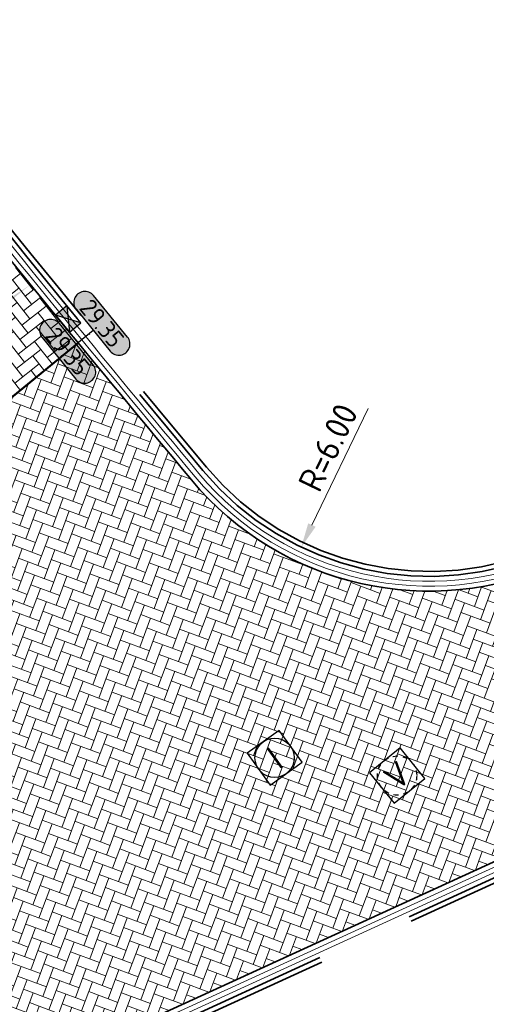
# Model space of a CAD drawing. Header units: metres. Extents: x 199937 to 201628, y 374508 to 375260.
# Tile 72 of 183: x 201219 to 201229, y 374807 to 374827. Entities that reach past the tile are written whole.
import ezdxf
from ezdxf.enums import TextEntityAlignment as Align

# ---------------------------------------------------------------- set-up
doc = ezdxf.new("R2010")
doc.units = ezdxf.units.M
doc.linetypes.add('HIDDENX2', pattern=[0.75, 0.5, -0.25])
doc.linetypes.add('VH-OPSLUITBAND_100X200', pattern=[16, 8, -2, 4, -2])
for name, color, linetype, lineweight in [('B-WE-RI-VWA_RIOOLPUT_VALPUT-S', 20, 'Continuous', 25), ('N-WE-OG-HOOGTELIJN-G', 7, 'Continuous', 25), ('N-WE-RI-ITR_RIOOLPUT-S', 84, 'Continuous', 25), ('N-WE-RI-KOLK-S', 7, 'Continuous', 25), ('N-WE-VH-DWARSHELLING-S', 7, 'Continuous', 25), ('N-WE-VH-GOOT-G', 170, 'Continuous', 35), ('N-WE-VH-KANTOPSLUITING_OPSLUITBAND_100X200-G', 150, 'VH-OPSLUITBAND_100X200', 35), ('N-WE-VH-KANTVERHARDING_STREKLAAG-G', 60, 'Continuous', 18), ('N-WE-VH-VERHARDING_BETONSTRAATSTEEN-G', 252, 'Continuous', 35), ('X-XX-AL-HOOGTELABEL-S', 7, 'Continuous', 25), ('X-XX-AL-M-200', 7, 'Continuous', 18)]:
    doc.layers.add(name, color=color, linetype=linetype, lineweight=lineweight)
doc.layers.add('N-WE-VH-VERHARDING_BETONSTRAATSTEEN_HEIDE-A', color=7, linetype='Continuous', lineweight=0, true_color=0x986657)
doc.layers.add('N-WE-VH-VERHARDING_BETONSTRAATSTEEN_ROOD-A', color=7, linetype='Continuous', lineweight=0, true_color=0xa92c0a)
doc.styles.add('NLCS-ISO', font='NLCS-ISO.ttf')
doc.styles.add('NLCS-ISO-ANNOTATIEF-T18', font='NLCS-ISO.ttf', dxfattribs={"height": 1.8})
doc.styles.add('NLCS-ISO-M200-T25', font='NLCS-ISO.ttf', dxfattribs={"height": 0.5})
doc.dimstyles.new('NLCS-M200-T25-PIJL_L2_H1', dxfattribs={"dimscale": 0.2, "dimtxt": 2.5, "dimasz": 2.5, "dimexe": 2, "dimexo": 2, "dimgap": 0.7, "dimtad": 1, "dimzin": 0, "dimdsep": 46, "dimtxsty": 'NLCS-ISO-M200-T25', "dimcen": 0, "dimdle": 2, "dimclrd": 256, "dimclre": 256, "dimclrt": 256, "dimadec": 1, "dimazin": 0, "dimtfac": 1, "dimtdec": 3, "dimtofl": 0, "dimtmove": 0, "dimatfit": 3, "dimfxl": 2, "dimfxlon": 1, "dimtfillclr": 256, "dimtolj": 1, "dimtzin": 0, "dimlwd": -1, "dimlwe": -1, "dimarcsym": 0})

# ---------------------------------------------------------------- blocks, each defined once
blk = doc.blocks.new('*U283')
h = blk.add_hatch(color=253)
h.dxf.hatch_style = 1
edge = h.paths.add_edge_path()
edge.add_line((2.726055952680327, 1.132202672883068), (-2.726055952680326, 1.132202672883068))
edge.add_arc((-2.726055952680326, 0), 1.132202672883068, 90, 270)
edge.add_line((-2.726055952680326, -1.132202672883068), (2.726055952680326, -1.132202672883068))
edge.add_arc((2.726055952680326, 3.697785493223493e-32), 1.132202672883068, 270, 450)
blk.add_lwpolyline([(2.726055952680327, 1.132202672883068), (-2.726055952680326, 1.132202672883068, 0.9999999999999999), (-2.726055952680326, -1.132202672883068), (2.726055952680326, -1.132202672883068, 0.9999999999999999)], format="xyb", close=True)
at = {"style": 'NLCS-ISO-ANNOTATIEF-T18'}
blk.add_attdef('HGT', text='', height=1.8, dxfattribs=at).set_placement((-0.002853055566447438, -0.0004570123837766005), align=Align.MIDDLE_CENTER)
blk = doc.blocks.new('SRI-PUT_INSPECTIE-SO')
at = {"lineweight": -3, "flags": 128}
blk.add_lwpolyline([(-1.999999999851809, -2.000000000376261), (2.000000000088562, -2.000000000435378), (2.000000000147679, 1.999999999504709), (-2.00000000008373, 1.999999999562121)], close=True, dxfattribs=at)
at = {"lineweight": -3, "ltscale": 1.5}
blk.add_circle((0, -7.105427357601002e-14), 1.999999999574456, dxfattribs=at)
at = {"ltscale": 0.1, "style": 'NLCS-ISO'}
blk.add_text('I', height=2.5, dxfattribs=at).set_placement((-0.002795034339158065, -0.007140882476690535), align=Align.MIDDLE_CENTER)
blk = doc.blocks.new('SRI-PUT_VALPUT-SO')
at = {"lineweight": -3, "flags": 128}
blk.add_lwpolyline([(-1.999999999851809, -2.00000000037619), (2.000000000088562, -2.000000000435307), (2.000000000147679, 1.99999999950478), (-2.00000000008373, 1.999999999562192)], close=True, dxfattribs=at)
at = {"linetype": 'HIDDENX2', "lineweight": -3, "ltscale": 0.25}
blk.add_circle((0, 0), 1.999999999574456, dxfattribs=at)
at = {"ltscale": 0.1, "style": 'NLCS-ISO'}
blk.add_text('V', height=2.5, dxfattribs=at).set_placement((-0.002795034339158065, -0.007140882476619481), align=Align.MIDDLE_CENTER)
blk = doc.blocks.new('*U398')
blk.add_solid([(0, 0), (2.481150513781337, 0.25), (4.962301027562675, 0)])
blk = doc.blocks.new('*D516')
at = {"layer": 'Defpoints', "color": 0, "transparency": 16777216}
for p in [(201227.4227297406, 374821.9318789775), (201224.8179887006, 374816.5267588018)]:
    blk.add_point(p, dxfattribs=at)
at = {"layer": 'X-XX-AL-M-200', "transparency": 16777216}
blk.add_line((201226.1767952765, 374819.3464298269), (201225.035050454, 374816.9771854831), dxfattribs=at)
blk.add_solid([(201224.9599793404, 374817.013362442), (201225.1101215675, 374816.9410085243), (201224.8179887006, 374816.5267588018)], dxfattribs=at)
at = {"layer": 'X-XX-AL-M-200', "transparency": 16777216, "insert": (201225.3631209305, 374818.5563291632), "char_height": 0.5, "attachment_point": 5, "rotation": 64.27046564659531, "style": 'NLCS-ISO-M200-T25', "bg_fill": 3, "box_fill_scale": 1.1, "bg_fill_color": 256, "bg_fill_true_color": 13158600, "bg_fill_transparency": 0}
blk.add_mtext('\\A1;R=6.00', dxfattribs=at)
blk = doc.blocks.new('N-SRI-KOLK_STRAAT_450X300-SO')
h = blk.add_hatch(color=256)
h.dxf.hatch_style = 1
h.paths.add_polyline_path([(-7.127631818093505e-14, 0.7499999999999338), (-1.125000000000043, 1.49999999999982), (-1.125000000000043, 4.75175454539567e-14)])
h.paths.add_polyline_path([(1.1249999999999, 4.75175454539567e-14), (1.1249999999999, 1.49999999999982), (-7.122080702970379e-14, 0.7499999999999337)])
for p, q in [((-1.125000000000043, 4.75175454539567e-14), (1.1249999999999, 1.49999999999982)), ((1.1249999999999, 4.75175454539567e-14), (-1.125000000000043, 1.49999999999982))]:
    blk.add_line(p, q)
at = {"flags": 128}
blk.add_lwpolyline([(-1.125000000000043, 4.75175454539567e-14), (1.1249999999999, 4.75175454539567e-14), (1.1249999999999, 1.49999999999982), (-1.125000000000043, 1.49999999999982)], close=True, dxfattribs=at)

msp = doc.modelspace()

# ---------------------------------------------------------------- hatches: boundary and pattern name
at = {"layer": 'N-WE-VH-VERHARDING_BETONSTRAATSTEEN_HEIDE-A', "true_color": 0x986657}
h = msp.add_hatch(dxfattribs=at)
h.set_pattern_fill('AVH-HEI_BSS_KEIFRMT_KEPER-SO', color=25, scale=2, angle=38.19511576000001, pattern_type=2)
h.set_pattern_definition([(38.19511576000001, (0, 0), (0.03518932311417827, 0.2948927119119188), [0.63, -0.21]), (308.19511576, (-0.2597033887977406, 0.3300820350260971), (0.03518932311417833, 0.2948927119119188), [0.6299999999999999, -0.21])])
h.paths.add_polyline_path([(201220.2838839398, 374820.6801081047, -0.001163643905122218), (201219.0197505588, 374822.229943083), (201215.1816559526, 374819.0844719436, 0.00115035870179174), (201216.4458304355, 374817.5346706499)])
at = {"layer": 'N-WE-VH-VERHARDING_BETONSTRAATSTEEN_ROOD-A'}
h = msp.add_hatch(dxfattribs=at)
h.set_pattern_fill('AVH-ROO_BSS_KEIFRMT_KEPER-SO', color=36, scale=2, angle=69.61158121, pattern_type=2)
h.set_pattern_definition([(69.61158121, (0, 0), (-0.1236836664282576, 0.2700043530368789), [0.63, -0.21]), (339.61158121, (-0.3936880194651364, 0.1463206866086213), (-0.1236836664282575, 0.2700043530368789), [0.63, -0.21])])
edge = h.paths.add_edge_path()
edge.add_arc((201227.4227297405, 374821.931878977), 6.300000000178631, 219.8173336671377, 294.61158121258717, ccw=False)
edge.add_arc((201552.6215671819, 375093.0440538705), 429.6864608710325, 219.3359814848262, 219.81733366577, ccw=False)
edge.add_line((201220.2838839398, 374820.6801081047), (201216.4458304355, 374817.5346706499))
edge.add_arc((201211.5731439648, 374813.5413103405), 6.300000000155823, -58.52207706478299, 39.33598148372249, ccw=False)
edge.add_line((201214.8628148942, 374808.1684093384), (201216.9748153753, 374804.7189550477))
edge.add_arc((201228.3342783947, 374782.1124824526), 25.30000006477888, 114.6115812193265, 116.6789423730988, ccw=False)
edge.add_line((201217.7977247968, 374805.1140267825), (201232.1210787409, 374811.6752725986))
edge.add_line((201232.1210787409, 374811.6752725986), (201230.0464565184, 374816.2042217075))

# ---------------------------------------------------------------- linework, layer by layer
at = {"layer": 'N-WE-OG-HOOGTELIJN-G'}
msp.add_lwpolyline([(201220.5884160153, 374820.939566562), (201216.1236434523, 374817.296755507)], dxfattribs=at)
at = {"layer": 'N-WE-VH-GOOT-G'}
msp.add_lwpolyline([(201279.4654290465, 374903.5273109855), (201276.406011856, 374908.5202415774, 0.1877469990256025), (201272.7674762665, 374911.2855925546), (201259.3802154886, 374915.1164447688, 0.2094161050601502), (201254.3700697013, 374914.440235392), (201197.641662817, 374879.891685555, 0.3496658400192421), (201194.9418536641, 374872.5188592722), (201203.5700273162, 374846.6330093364, 0.08300686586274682), (201211.3376270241, 374831.9775358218, 0.01048548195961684), (201222.5837637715, 374817.8977237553, 0.3384533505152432), (201230.0464565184, 374816.2042217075), (201252.5838921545, 374826.5281762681, 0.0296485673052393), (201263.0765490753, 374832.109114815), (201301.465339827, 374855.5459103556, 0.4146907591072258), (201303.5543079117, 374864.2145619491), (201279.9878960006, 374902.6746514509)], format="xyb", dxfattribs=at)
msp.add_lwpolyline([(201253.1132263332, 374821.2913611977, -0.4071195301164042), (201261.3992211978, 374818.3257177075), (201283.1304764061, 374773.7755442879, -0.3984828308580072), (201280.5318384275, 374765.508608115), (201275.6884685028, 374762.8131488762, -0.01705881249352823), (201255.3165173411, 374752.4719085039, -0.008054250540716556), (201232.7925948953, 374742.8618855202), (201226.9447721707, 374740.6479995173, -0.4311542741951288), (201218.703860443, 374744.6515588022), (201204.7248602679, 374789.144752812, -0.3192733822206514), (201207.6929195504, 374798.2947281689), (201213.2447443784, 374802.4200171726, -0.05241937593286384), (201217.7977247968, 374805.1140267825)], format="xyb", close=True, dxfattribs=at)
at = {"layer": 'N-WE-VH-KANTOPSLUITING_OPSLUITBAND_100X200-G'}
for points in [[(201259.6940659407, 374914.714593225), (201259.2976812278, 374914.8280213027, 0.2094161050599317), (201254.5261138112, 374914.1840123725), (201197.7977069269, 374879.6354625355, 0.3496658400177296), (201195.2264601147, 374872.6137232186), (201203.8546337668, 374846.7278732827, 0.08300686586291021), (201211.5759058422, 374832.1598081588, 0.01048548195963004), (201222.8141907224, 374818.0898263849, 0.3384533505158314), (201229.921517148, 374816.4769672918), (201252.4589527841, 374826.8009218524, 0.02964856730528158), (201262.9202258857, 374832.3651676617), (201301.3090166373, 374855.8019632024, 0.2991574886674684), (201304.1238061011, 374861.7605819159, 0.2991574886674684)], [(201304.0465921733, 374861.5734374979, -0.2911166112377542), (201301.2569089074, 374855.8873141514), (201262.8681181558, 374832.4505186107, -0.02964856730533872), (201252.4173063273, 374826.8918370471), (201229.8798706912, 374816.5678824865, -0.3384533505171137), (201222.890999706, 374818.1538605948, -0.01048548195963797), (201211.6553321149, 374832.2205656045, -0.08300686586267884), (201203.9495025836, 374846.7594945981), (201195.3213289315, 374872.645344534, -0.3496658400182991), (201197.8497216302, 374879.5500548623), (201254.5781285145, 374914.0986046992, -0.2094161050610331), (201259.2701698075, 374914.7318801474), (201259.4742722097, 374914.6734749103)], [(201226.8743570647, 374740.9421206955), (201226.8385543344, 374740.9285663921, -0.4311542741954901), (201218.9900669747, 374744.7414799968), (201205.0110667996, 374789.2346740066, -0.3192733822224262), (201207.8718468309, 374798.0539273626), (201213.4236716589, 374802.1792163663, -0.05241937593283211), (201217.9226641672, 374804.8412811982), (201253.2381657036, 374821.0186156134, -0.407119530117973), (201261.1295893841, 374818.1941932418), (201282.8608445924, 374773.6440198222, -0.3984828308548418), (201280.3859512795, 374765.7707472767), (201275.5431056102, 374763.0755797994, -0.01705654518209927), (201255.192134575, 374752.7449192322, -0.005217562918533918), (201240.6418118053, 374746.4391457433, -0.0007510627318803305), (201238.536565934, 374745.556479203, -0.0003068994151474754)], [(201226.8389511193, 374741.0356429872), (201226.8031483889, 374741.0220886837, -0.4311542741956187), (201219.0854691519, 374744.7714537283), (201205.1064689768, 374789.2646477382, -0.3192733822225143), (201207.9314892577, 374797.9736604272), (201213.4833140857, 374802.0989494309, -0.05241937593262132), (201217.9643106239, 374804.7503660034), (201253.2798121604, 374820.9277004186, -0.4071195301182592), (201261.0397121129, 374818.1503517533), (201282.7709673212, 374773.6001783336, -0.3984828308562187), (201280.3373222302, 374765.8581269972), (201275.4946513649, 374763.1630568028, -0.01705578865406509), (201255.1506735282, 374752.8359227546, -0.005217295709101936), (201240.6030073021, 374746.5313097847, -0.0007182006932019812), (201238.5901947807, 374745.6872422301, -0.000306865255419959)]]:
    msp.add_lwpolyline(points, format="xyb", dxfattribs=at)
at = {"layer": 'N-WE-VH-KANTVERHARDING_STREKLAAG-G'}
for points in [[(201279.3801630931, 374903.4750642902), (201276.3207459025, 374908.467994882, 0.1877469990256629), (201272.7399648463, 374911.1894513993), (201259.3527040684, 374915.0203036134, 0.2094161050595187), (201254.4220844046, 374914.3548277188), (201197.6936775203, 374879.8062778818, 0.3496658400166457), (201195.036722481, 374872.5504805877), (201203.664896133, 374846.6646306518, 0.08300686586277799), (201211.4170532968, 374832.0382932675, 0.01048548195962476), (201222.6605727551, 374817.9617579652, 0.3384533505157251), (201230.0048100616, 374816.2951369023), (201252.5422456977, 374826.6190914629, 0.02964856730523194), (201263.0244413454, 374832.1944657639), (201301.4132320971, 374855.6312613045, 0.4146907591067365), (201303.4690419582, 374864.1623152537), (201279.9026300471, 374902.6224047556)], [(201279.2948971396, 374903.4228175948), (201276.2354799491, 374908.4157481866, 0.1877469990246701), (201272.712453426, 374911.0933102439), (201259.3251926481, 374914.9241624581, 0.2094161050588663), (201254.4740991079, 374914.2694200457), (201197.7456922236, 374879.7208702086, 0.3496658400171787), (201195.1315912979, 374872.5821019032), (201203.7597649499, 374846.6962519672, 0.08300686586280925), (201211.4964795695, 374832.0990507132, 0.01048548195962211), (201222.7373817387, 374818.025792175, 0.3384533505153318), (201229.9631636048, 374816.386052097), (201252.5005992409, 374826.7100066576, 0.02964856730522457), (201262.9723336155, 374832.2798167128), (201301.3611243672, 374855.7166122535, 0.4146907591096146), (201303.3837760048, 374864.1100685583), (201279.8173640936, 374902.5701580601)]]:
    msp.add_lwpolyline(points, format="xyb", dxfattribs=at)
for points in [[(201253.15487279, 374821.2004460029, -0.4071195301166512), (201261.3093439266, 374818.281876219), (201283.0405991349, 374773.7317027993, -0.3984828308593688), (201280.4832093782, 374765.5959878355), (201275.6400141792, 374762.9006258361, -0.01705805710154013), (201255.2750564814, 374752.5629121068, -0.00805356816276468), (201232.7560077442, 374742.9549606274), (201226.9093662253, 374740.7415218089, -0.4311542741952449), (201218.7992626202, 374744.6815325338), (201204.8202624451, 374789.1747265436, -0.3192733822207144), (201207.7525619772, 374798.2144612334), (201213.3043868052, 374802.3397502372, -0.05241937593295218), (201217.8393712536, 374805.0231115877)], [(201253.1965192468, 374821.1095308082, -0.4071195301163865), (201261.2194666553, 374818.2380347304), (201282.9507218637, 374773.6878613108, -0.398482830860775), (201280.4345803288, 374765.6833675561), (201275.5915598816, 374762.9881028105, -0.01705730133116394), (201255.2335955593, 374752.6539156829, -0.008052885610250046), (201232.7194205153, 374743.0480357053), (201226.8739602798, 374740.8350441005, -0.4311542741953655), (201218.8946647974, 374744.7115062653), (201204.9156646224, 374789.2047002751, -0.3192733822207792), (201207.8122044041, 374798.134194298), (201213.364029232, 374802.2594833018, -0.05241937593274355), (201217.8810177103, 374804.9321963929)]]:
    msp.add_lwpolyline(points, format="xyb", close=True, dxfattribs=at)
at = {"layer": 'N-WE-VH-VERHARDING_BETONSTRAATSTEEN-G'}
for points in [[(201220.5050691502, 374820.8613781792), (201220.5159166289, 374820.8702681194)], [(201216.4458304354, 374817.5346706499), (201220.2838839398, 374820.6801081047)]]:
    msp.add_lwpolyline(points, dxfattribs=at)

# ---------------------------------------------------------------- block references
at = {"layer": 'B-WE-RI-VWA_RIOOLPUT_VALPUT-S', "xscale": 0.2, "yscale": 0.2, "zscale": 0.2, "rotation": 38.94984613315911}
msp.add_blockref('SRI-PUT_VALPUT-SO', (201226.7670269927, 374811.8773824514, 29.54485840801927), dxfattribs=at)
at = {"layer": 'N-WE-RI-ITR_RIOOLPUT-S', "xscale": 0.2, "yscale": 0.2, "zscale": 0.2, "rotation": 35.60518108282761}
msp.add_blockref('SRI-PUT_INSPECTIE-SO', (201224.2770402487, 374812.2406007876), dxfattribs=at)
at = {"layer": 'N-WE-RI-KOLK-S', "xscale": 0.2, "yscale": 0.2, "zscale": 0.2, "rotation": 129.2444304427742}
msp.add_blockref('N-SRI-KOLK_STRAAT_450X300-SO', (201220.1917370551, 374821.2663122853), dxfattribs=at)
at = {"layer": 'N-WE-VH-DWARSHELLING-S', "rotation": 39.13091625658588}
msp.add_blockref('*U398', (201215.4619201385, 374818.7396269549), dxfattribs=at)
at = {"layer": 'X-XX-AL-HOOGTELABEL-S', "xscale": 0.2, "yscale": 0.2, "zscale": 0.2, "rotation": 309.2110295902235}
for p in [(201220.7638673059, 374821.0827173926), (201220.0672667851, 374820.5143605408)]:
    msp.add_blockref('*U283', p, dxfattribs=at).add_auto_attribs({'HGT': '29.35'})

# ---------------------------------------------------------------- next in the draw order: dimensions: what is measured, and where the dimension line sits
at = {"layer": 'X-XX-AL-M-200'}
dim = msp.add_radius_dim(center=(201227.4227297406, 374821.9318789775), mpoint=(201224.8179887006, 374816.5267588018), dimstyle='NLCS-M200-T25-PIJL_L2_H1', override={"dimpost": 'R=<>', "dimtfill": 1}, dxfattribs=at)
dim.commit()
dim.dimension.update_dxf_attribs({"geometry": '*D516', "text_midpoint": (201225.7144537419, 374818.3870209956), "dimtype": 164})

doc.saveas('drawing.dxf')
